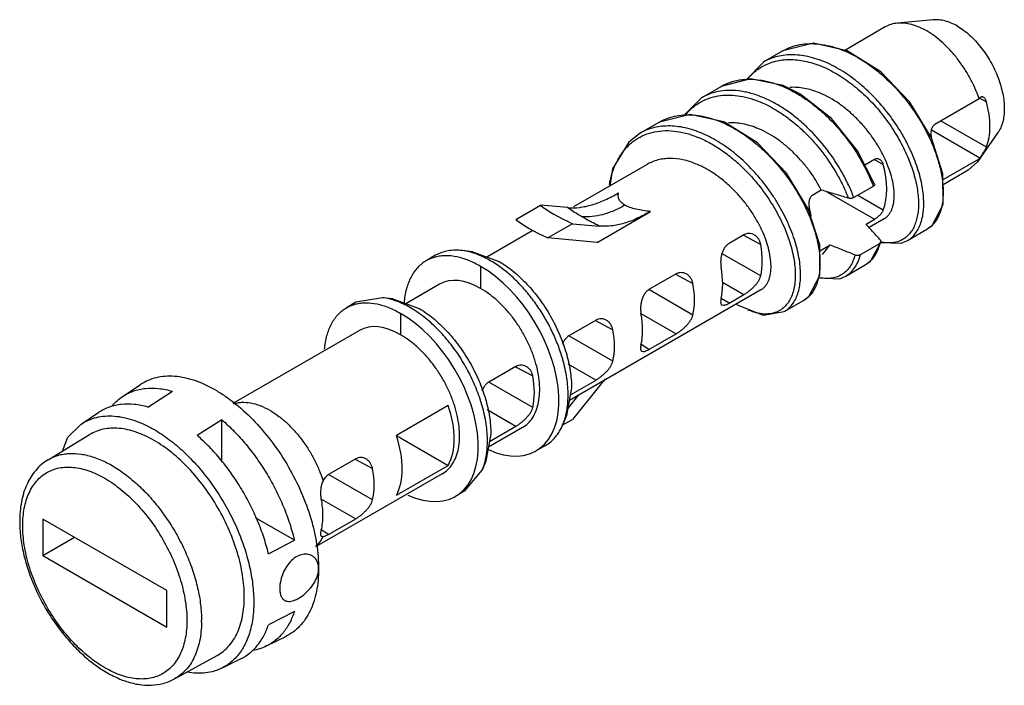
# Model space of a CAD drawing. Header units: millimetres. Extents: x 8.4 to 64.9, y 32 to 70.2.
import ezdxf

# ---------------------------------------------------------------- set-up
doc = ezdxf.new("R2010")
doc.units = ezdxf.units.MM
doc.header["$LTSCALE"] = 6.645778
doc.layers.get('0').update_dxf_attribs({"linetype": 'CONTINUOUS'})

msp = doc.modelspace()

# ---------------------------------------------------------------- linework, layer by layer
at = {"color": 7, "linetype": 'CONTINUOUS'}
for p, q in [((60.784, 70.19), (58.722, 70.001)), ((58.031, 69.786), (55.701, 68.441)), ((52.145, 68.408), (51.024, 67.761)), ((51.031, 67.766), (50.042, 66.741)), ((51.151, 67.61), (51.159, 67.614)), ((51.174, 67.567), (51.181, 67.573)), ((47.487, 65.72), (48.611, 66.366)), ((47.5, 65.727), (46.43, 64.664)), ((47.502, 65.725), (47.488, 65.718)), ((63.418, 65.649), (60.872, 64.179)), ((63.46, 65.705), (63.418, 65.649)), ((63.455, 65.694), (63.828, 65.494)), ((45.075, 64.323), (43.96, 63.68)), ((60.674, 63.885), (63.46, 62.276)), ((63.828, 62.88), (61.226, 64.383)), ((64.495, 63.725), (63.312, 62.051)), ((57.408, 62.179), (56.846, 61.854)), ((57.402, 62.168), (57.913, 61.893)), ((61.341, 61.019), (63.418, 62.218)), ((63.312, 62.051), (63.418, 62.218)), ((63.418, 62.218), (63.46, 62.276)), ((44.366, 61.897), (40.138, 59.456)), ((62.781, 61.559), (63.312, 62.051)), ((62.781, 61.559), (61.341, 60.728)), ((57.339, 60.631), (56.224, 59.987)), ((54.357, 60.417), (53.872, 60.137)), ((54.679, 60.324), (57.408, 58.749)), ((57.913, 59.273), (56.451, 60.118)), ((36.825, 58.736), (38.239, 59.552)), ((39.785, 59.414), (38.239, 59.552)), ((41.492, 57.422), (44.559, 59.193)), ((57.955, 58.773), (57.095, 58.277)), ((40.077, 58.491), (38.663, 57.674)), ((40.077, 58.491), (41.624, 58.353)), ((56.925, 58.469), (57.408, 58.749)), ((37.807, 58.11), (35.157, 56.58)), ((41.492, 57.422), (38.663, 57.674)), ((49.913, 57.851), (49.064, 57.361)), ((49.888, 57.837), (50.878, 57.304)), ((59.297, 57.527), (60.414, 58.172)), ((54.269, 56.936), (54.873, 57.284)), ((54.419, 56.732), (54.873, 57.284)), ((56.601, 56.721), (57.715, 57.364)), ((57.715, 57.364), (57.786, 57.448)), ((57.786, 57.448), (57.755, 57.55)), ((32.224, 56.677), (31.686, 56.366)), ((34.347, 56.871), (33.766, 56.946)), ((34.347, 56.871), (35.869, 56.324)), ((50.878, 55.497), (48.676, 56.768)), ((34.809, 56.038), (34.809, 54.773)), ((55.761, 55.487), (56.883, 56.135)), ((46.024, 55.606), (44.467, 54.707)), ((45.999, 55.591), (46.989, 55.059)), ((32.454, 55.02), (30.517, 53.901)), ((48.687, 55.129), (49.913, 54.421)), ((29.182, 54.247), (27.653, 53.98)), ((29.764, 54.172), (29.182, 54.247)), ((50.884, 54.691), (39.898, 48.348)), ((46.989, 53.251), (44.467, 54.707)), ((49.064, 53.931), (49.913, 54.421)), ((27.653, 53.98), (27.115, 53.669)), ((29.764, 54.172), (31.273, 53.63)), ((49.064, 53.931), (48.619, 54.206)), ((52.226, 53.448), (53.344, 54.093)), ((30.212, 53.344), (30.212, 52.119)), ((44.01, 53.339), (46.024, 52.176)), ((52.126, 53.634), (52.123, 53.632)), ((52.132, 53.622), (52.129, 53.62)), ((41.428, 52.952), (39.871, 52.054)), ((41.403, 52.938), (42.393, 52.405)), ((27.858, 52.366), (20.587, 48.168)), ((42.393, 50.598), (39.871, 52.054)), ((44.467, 51.277), (46.024, 52.176)), ((44.467, 51.277), (44.023, 51.552)), ((36.832, 50.299), (35.275, 49.4)), ((39.809, 50.457), (41.428, 49.522)), ((36.806, 50.284), (37.797, 49.752)), ((14.259, 48.574), (15.279, 49.254)), ((37.797, 47.944), (35.275, 49.4)), ((39.956, 48.672), (41.428, 49.522)), ((41.624, 49.182), (40.077, 47.259)), ((15.717, 47.97), (17.131, 48.874)), ((40.025, 49.065), (39.744, 47.483)), ((39.813, 47.873), (40.452, 48.668)), ((32.942, 48.053), (29.972, 46.338)), ((11.879, 46.989), (12.899, 47.668)), ((35.177, 47.824), (36.832, 46.869)), ((39.744, 47.483), (39.528, 46.965)), ((19.959, 47.241), (18.545, 46.337)), ((19.959, 44.798), (19.959, 47.241)), ((39.496, 46.923), (40.077, 47.259)), ((9.984, 44.945), (12.366, 46.388)), ((29.972, 46.338), (32.942, 44.623)), ((35.394, 46.432), (35.115, 44.863)), ((37.204, 46.793), (35.258, 45.669)), ((35.316, 45.994), (36.832, 46.869)), ((38.524, 45.765), (37.986, 45.454)), ((27.639, 44.992), (26.083, 44.093)), ((27.614, 44.977), (28.604, 44.445)), ((35.115, 44.863), (34.899, 44.345)), ((32.608, 44.139), (25.337, 39.941)), ((28.604, 42.637), (26.083, 44.093)), ((29.972, 42.908), (32.942, 44.623)), ((33.903, 43.155), (34.899, 44.345)), ((33.903, 43.155), (33.365, 42.844)), ((25.647, 42.712), (27.639, 41.561)), ((9.685, 41.542), (9.685, 39.451)), ((16.799, 37.435), (9.685, 41.542)), ((24.12, 40.327), (21.892, 41.613)), ((26.083, 40.663), (27.639, 41.561)), ((26.083, 40.663), (25.651, 40.93)), ((9.685, 39.451), (11.496, 40.496)), ((22.628, 39.555), (24.12, 40.327)), ((25.673, 40.557), (25.767, 40.541)), ((9.685, 39.451), (16.799, 35.344)), ((16.799, 35.344), (16.799, 37.435)), ((24.12, 36.245), (22.628, 35.473)), ((22.525, 34.258), (23.623, 34.801)), ((17.244, 32.37), (19.685, 33.711)), ((19.962, 32.99), (21.06, 33.533))]:
    msp.add_line(p, q, dxfattribs=at)
for points in [[(60.679, 63.416), (59.443, 65.462), (57.765, 67.214), (55.843, 68.409), (53.916, 68.849), (52.145, 68.409)], [(57.403, 60.756), (56.427, 62.679), (54.935, 64.532), (53.131, 65.948), (52.175, 66.422), (50.297, 66.808), (48.61, 66.368)], [(53.605, 59.341), (52.364, 61.389), (50.687, 63.138), (48.766, 64.329), (46.84, 64.766), (45.074, 64.326)], [(43.965, 63.686), (43.303, 63.18), (42.374, 61.65), (42.223, 60.66)], [(60.414, 58.172), (60.715, 58.394), (61.345, 59.587), (61.34, 61.361), (60.679, 63.416)], [(53.343, 54.09), (53.646, 54.314), (54.275, 55.511), (54.267, 57.285), (53.605, 59.341)], [(56.879, 56.131), (57.175, 56.349), (57.786, 57.448)], [(57.75, 57.421), (58.958, 57.379), (59.297, 57.527)], [(54.208, 55.383), (55.419, 55.337), (55.762, 55.486)], [(49.486, 53.883), (49.53, 53.843), (51.013, 53.236), (52.227, 53.445)], [(10.812, 45.447), (11.116, 46.236), (11.879, 46.989)]]:
    msp.add_lwpolyline(points, dxfattribs=at)
for centre, radius, start, end in [((48.879, 62.93), 2.926, 114.4368, 115.2287), ((56.446, 63.26), 7.37, 18.9089, 19.1558), ((58.307, 59.87), 2.486, 257.8569, 259.1152), ((30.68, 48.194), 9.191, 15.7, 15.9806), ((50.774, 41.827), 11.74, 138.6671, 141.2078), ((26.06, 45.547), 9.182, 15.7506, 16.5532), ((20.441, 43.859), 4.535, 59.1648, 59.9988), ((23.836, 41.521), 2.166, 331.6276, 333.079), ((12.027, 35.719), 6.766, 359.2297, 0.0015)]:
    msp.add_arc(centre, radius, start, end, dxfattribs=at)
for centre, major_axis, ratio, start_param, end_param in [((60.757, 65.899), (-2.34, 3.913), 0.587343, -2.723929, -2.006557), ((57.559, 64.029), (-2.314, 4.149), 0.567194, -2.016234, -2.003236), ((54.697, 62.377), (-2.438, 4.077), 0.587343, -2.709745, -2.0207), ((47.582, 58.269), (9.89, -2.183), 0.201897, -2.76025, -2.386652), ((50.558, 59.987), (-2.314, 4.149), 0.567194, -2.122065, -2.003236), ((46.168, 57.452), (9.89, -2.183), 0.201897, -2.76025, -2.386652), ((47.555, 58.253), (-2.438, 4.077), 0.587343, -2.60043, -2.130015), ((34.809, 50.894), (-3.192, 5.432), 0.582373, 2.450106, 5.493356), ((45.397, 57.007), (-2.314, 4.149), 0.567194, -2.582966, -2.112551), ((34.809, 50.894), (-2.344, 4.131), 0.572297, -0.781102, 0.004288), ((43.666, 56.008), (-2.438, 4.077), 0.587343, -2.60043, -2.130015), ((30.212, 48.241), (-3.166, 5.389), 0.582373, 2.446637, 5.493356), ((40.8, 54.354), (-2.314, 4.149), 0.567194, -2.582966, -2.112551), ((30.212, 48.241), (-2.344, 4.131), 0.572297, -0.781102, 0.004288), ((39.07, 53.354), (-2.438, 4.077), 0.587343, -2.60043, -2.130015), ((34.474, 50.701), (-2.438, 4.077), 0.587343, -2.60043, -2.130015), ((29.877, 48.047), (-2.438, 4.077), 0.587343, -2.823295, -1.90715), ((27.012, 46.393), (-2.314, 4.149), 0.567194, -2.805831, -1.889686), ((25.281, 45.394), (-2.438, 4.077), 0.587343, -2.60043, -2.130015)]:
    msp.add_ellipse(centre, major_axis=major_axis, ratio=ratio, start_param=start_param, end_param=end_param, dxfattribs=at)
for points, knots in [([(62.173, 69.829), (62.056, 69.895), (61.823, 70.01), (61.466, 70.133), (61.119, 70.197), (60.892, 70.2), (60.784, 70.19)], [0, 0, 0, 0, 0.277087, 0.535685, 0.77591, 1, 1, 1, 1]), ([(58.722, 70.001), (58.599, 69.989), (58.359, 69.944), (58.134, 69.846), (58.031, 69.786)], [0, 0, 0, 0, 0.508028, 1, 1, 1, 1]), ([(60.406, 69.551), (60.264, 69.633), (59.981, 69.776), (59.548, 69.929), (59.128, 70.009), (58.853, 70.013), (58.722, 70.001)], [0, 0, 0, 0, 0.278046, 0.536844, 0.776674, 1, 1, 1, 1]), ([(63.408, 65.679), (63.266, 66.086), (62.999, 66.683), (62.555, 67.428), (62.179, 67.957), (61.77, 68.442), (61.336, 68.875), (60.883, 69.248), (60.566, 69.459), (60.406, 69.551)], [0, 0, 0, 0, 0.25928, 0.390626, 0.520851, 0.648316, 0.771495, 0.889107, 1, 1, 1, 1]), ([(62.173, 69.829), (62.294, 69.757), (62.535, 69.595), (62.878, 69.311), (63.21, 68.981), (63.632, 68.485), (64.002, 67.93), (64.309, 67.336), (64.505, 66.878), (64.66, 66.417), (64.773, 65.96), (64.842, 65.516), (64.866, 65.091), (64.844, 64.693), (64.776, 64.329), (64.664, 64.004), (64.556, 63.811), (64.495, 63.725)], [0, 0, 0, 0, 0.059396, 0.12243, 0.188513, 0.257033, 0.398268, 0.469455, 0.539881, 0.608737, 0.675276, 0.738834, 0.798871, 0.85502, 0.907122, 0.955297, 1, 1, 1, 1]), ([(52.145, 68.409), (52.295, 68.495), (52.614, 68.644), (53.13, 68.784), (53.679, 68.84), (54.253, 68.812), (54.846, 68.703), (55.45, 68.515), (56.058, 68.25), (56.663, 67.914), (57.257, 67.511), (58.034, 66.888), (58.93, 65.983), (59.846, 64.764), (60.344, 63.877), (60.557, 63.425)], [0, 0, 0, 0, 0.048268, 0.097405, 0.148181, 0.201213, 0.25691, 0.315476, 0.37694, 0.44114, 0.5078, 0.576509, 0.717935, 0.860828, 1, 1, 1, 1]), ([(59.3, 57.529), (59.388, 57.58), (59.556, 57.702), (59.772, 57.938), (59.949, 58.223), (60.138, 58.682), (60.231, 59.212), (60.242, 59.785), (60.208, 60.261), (60.129, 60.761), (59.963, 61.472), (59.643, 62.388), (59.109, 63.479), (58.43, 64.542), (57.629, 65.534), (56.874, 66.276), (56.23, 66.798), (55.584, 67.254), (54.761, 67.715), (53.903, 68.023), (53.231, 68.153), (52.749, 68.192), (52.284, 68.174), (51.839, 68.098), (51.418, 67.965), (51.156, 67.838), (51.031, 67.766)], [0, 0, 0, 0, 0.018573, 0.037699, 0.05787, 0.079466, 0.127799, 0.154858, 0.183824, 0.214638, 0.247176, 0.316749, 0.391021, 0.468146, 0.546141, 0.623071, 0.660596, 0.697224, 0.767117, 0.831938, 0.862421, 0.891673, 0.919827, 0.947088, 0.973711, 1, 1, 1, 1]), ([(51.159, 67.614), (51.278, 67.671), (51.526, 67.768), (51.917, 67.866), (52.328, 67.916), (52.755, 67.917), (53.195, 67.87), (53.806, 67.742), (54.583, 67.461), (55.495, 66.962), (56.377, 66.312), (57.206, 65.536), (57.958, 64.66), (58.611, 63.716), (59.149, 62.735), (59.557, 61.752), (59.826, 60.8), (59.932, 60.038), (59.938, 59.474), (59.905, 59.092), (59.836, 58.74), (59.732, 58.423), (59.593, 58.143), (59.476, 57.979), (59.412, 57.905)], [0, 0, 0, 0, 0.025869, 0.052177, 0.079161, 0.107022, 0.135913, 0.16593, 0.22946, 0.297567, 0.369553, 0.444268, 0.520278, 0.595967, 0.669659, 0.739737, 0.804737, 0.863516, 0.89036, 0.915454, 0.938821, 0.960565, 0.98087, 1, 1, 1, 1]), ([(50.121, 66.794), (50.262, 66.966), (50.577, 67.28), (50.954, 67.516), (51.151, 67.61)], [0, 0, 0, 0, 0.504818, 1, 1, 1, 1]), ([(48.61, 66.368), (48.77, 66.461), (49.114, 66.618), (49.672, 66.758), (50.266, 66.802), (50.777, 66.759), (51.195, 66.68), (51.628, 66.568), (52.177, 66.37), (52.827, 66.05), (53.47, 65.652), (54.096, 65.18), (54.902, 64.462), (55.81, 63.438), (56.562, 62.3), (57.048, 61.35), (57.25, 60.87), (57.339, 60.631)], [0, 0, 0, 0, 0.048084, 0.09716, 0.148079, 0.201507, 0.229316, 0.257884, 0.317314, 0.379792, 0.445057, 0.51272, 0.582254, 0.72423, 0.86543, 0.933916, 1, 1, 1, 1]), ([(56.224, 59.987), (56.135, 60.226), (55.933, 60.706), (55.448, 61.654), (54.697, 62.792), (53.79, 63.815), (52.984, 64.534), (52.359, 65.005), (51.717, 65.404), (51.067, 65.724), (50.519, 65.923), (50.085, 66.035), (49.668, 66.114), (49.157, 66.158), (48.563, 66.115), (48.005, 65.977), (47.661, 65.82), (47.5, 65.727)], [0, 0, 0, 0, 0.066062, 0.134522, 0.275672, 0.417606, 0.487126, 0.554791, 0.620074, 0.682582, 0.742047, 0.770632, 0.798459, 0.851914, 0.902847, 0.951925, 1, 1, 1, 1]), ([(54.254, 65.999), (54.111, 66.058), (53.826, 66.16), (53.262, 66.299), (52.832, 66.331), (52.555, 66.312)], [0, 0, 0, 0, 0.266067, 0.521468, 1, 1, 1, 1]), ([(46.606, 64.779), (46.747, 64.947), (47.062, 65.254), (47.437, 65.485), (47.632, 65.577)], [0, 0, 0, 0, 0.504511, 1, 1, 1, 1]), ([(47.669, 65.594), (47.829, 65.667), (48.168, 65.785), (48.708, 65.875), (49.277, 65.879), (49.867, 65.797), (50.472, 65.632), (51.082, 65.388), (51.691, 65.069), (52.291, 64.68), (52.874, 64.228), (53.623, 63.545), (54.468, 62.583), (55.171, 61.519), (55.63, 60.633), (55.823, 60.185), (55.908, 59.962)], [0, 0, 0, 0, 0.048224, 0.097806, 0.149449, 0.203676, 0.260753, 0.32077, 0.383616, 0.449009, 0.516564, 0.585768, 0.726644, 0.866513, 0.934396, 1, 1, 1, 1]), ([(57.955, 58.773), (58, 58.799), (58.086, 58.858), (58.2, 58.97), (58.298, 59.102), (58.381, 59.254), (58.448, 59.425), (58.517, 59.685), (58.555, 60.055), (58.529, 60.539), (58.432, 61.068), (58.262, 61.629), (58.024, 62.211), (57.719, 62.798), (57.353, 63.379), (56.931, 63.939), (56.46, 64.465), (55.949, 64.947), (55.24, 65.501), (54.656, 65.834), (54.254, 65.999)], [0, 0, 0, 0, 0.01688, 0.034093, 0.051957, 0.070747, 0.090687, 0.111944, 0.158779, 0.211651, 0.270395, 0.334526, 0.403327, 0.475871, 0.551118, 0.627977, 0.705358, 0.782187, 0.857465, 1, 1, 1, 1]), ([(63.655, 65.76), (63.638, 65.769), (63.604, 65.781), (63.548, 65.777), (63.499, 65.75), (63.472, 65.721), (63.46, 65.705)], [0, 0, 0, 0, 0.251683, 0.485711, 0.728699, 1, 1, 1, 1]), ([(63.828, 65.494), (63.82, 65.524), (63.8, 65.581), (63.76, 65.657), (63.713, 65.719), (63.674, 65.749), (63.655, 65.76)], [0, 0, 0, 0, 0.288394, 0.555003, 0.793094, 1, 1, 1, 1]), ([(45.074, 64.326), (45.224, 64.413), (45.542, 64.561), (46.057, 64.701), (46.604, 64.757), (47.386, 64.721), (48.188, 64.514), (48.976, 64.173), (49.579, 63.839), (50.172, 63.439), (50.748, 62.979), (51.3, 62.465), (51.994, 61.719), (52.611, 60.902), (53.137, 60.037), (53.367, 59.593), (53.473, 59.37)], [0, 0, 0, 0, 0.048283, 0.097424, 0.148206, 0.201228, 0.315241, 0.376667, 0.440833, 0.507462, 0.576139, 0.646384, 0.717636, 0.860583, 0.931071, 1, 1, 1, 1]), ([(52.231, 53.447), (52.319, 53.498), (52.487, 53.621), (52.702, 53.857), (52.879, 54.143), (53.015, 54.474), (53.11, 54.847), (53.162, 55.259), (53.171, 55.704), (53.137, 56.18), (53.058, 56.68), (52.936, 57.201), (52.77, 57.736), (52.49, 58.474), (52.131, 59.205), (51.705, 59.917), (51.228, 60.622), (50.559, 61.45), (49.805, 62.191), (49.162, 62.714), (48.517, 63.17), (47.846, 63.546), (47.159, 63.823), (46.505, 64.02), (45.85, 64.115), (45.218, 64.092), (44.773, 64.017), (44.352, 63.884), (44.09, 63.758), (43.965, 63.686)], [0, 0, 0, 0, 0.018569, 0.037698, 0.057867, 0.079465, 0.102759, 0.127896, 0.154951, 0.183921, 0.214727, 0.247255, 0.28136, 0.31685, 0.391097, 0.429429, 0.468226, 0.546196, 0.623107, 0.660622, 0.697245, 0.767132, 0.800235, 0.832026, 0.89167, 0.91983, 0.94709, 0.973711, 1, 1, 1, 1]), ([(50.718, 63.958), (50.573, 64.018), (50.282, 64.122), (49.707, 64.262), (49.267, 64.291), (48.986, 64.268)], [0, 0, 0, 0, 0.266281, 0.521771, 1, 1, 1, 1]), ([(54.357, 60.417), (54.161, 60.801), (53.814, 61.36), (53.268, 62.047), (52.814, 62.535), (52.324, 62.98), (51.649, 63.493), (51.098, 63.802), (50.718, 63.958)], [0, 0, 0, 0, 0.250268, 0.379261, 0.508601, 0.636714, 0.762141, 1, 1, 1, 1]), ([(60.872, 64.179), (60.848, 64.164), (60.801, 64.128), (60.743, 64.057), (60.698, 63.973), (60.654, 63.847), (60.633, 63.68), (60.648, 63.546), (60.665, 63.482)], [0, 0, 0, 0, 0.110761, 0.228266, 0.351906, 0.480364, 0.743224, 1, 1, 1, 1]), ([(42.197, 60.746), (42.239, 60.978), (42.323, 61.317), (42.48, 61.748), (42.659, 62.142), (42.931, 62.59), (43.273, 62.974), (43.58, 63.23), (43.905, 63.45), (44.355, 63.664), (44.945, 63.811), (45.575, 63.849), (46.235, 63.778), (46.913, 63.602), (47.599, 63.326), (48.282, 62.955), (48.952, 62.498), (49.597, 61.964), (50.207, 61.364), (50.584, 60.927), (50.764, 60.701)], [0, 0, 0, 0, 0.062723, 0.092773, 0.121977, 0.178052, 0.231739, 0.258028, 0.284126, 0.336316, 0.389614, 0.445117, 0.503611, 0.565578, 0.631141, 0.700146, 0.772202, 0.846703, 0.92292, 1, 1, 1, 1]), ([(60.557, 63.425), (60.692, 63.139), (60.928, 62.572), (61.185, 61.721), (61.332, 60.913), (61.369, 60.168), (61.305, 59.597), (61.195, 59.193), (61.089, 58.926), (60.957, 58.689), (60.8, 58.482), (60.62, 58.307), (60.485, 58.213), (60.414, 58.172)], [0, 0, 0, 0, 0.166863, 0.323739, 0.46853, 0.599707, 0.716729, 0.770154, 0.820461, 0.868025, 0.913347, 0.957086, 1, 1, 1, 1]), ([(63.46, 62.276), (63.492, 62.319), (63.56, 62.416), (63.661, 62.569), (63.742, 62.705), (63.797, 62.809), (63.819, 62.857), (63.828, 62.88)], [0, 0, 0, 0, 0.225975, 0.502, 0.775198, 0.895707, 1, 1, 1, 1]), ([(47.183, 61.917), (46.936, 62.019), (46.442, 62.178), (45.807, 62.251), (45.326, 62.221), (44.986, 62.157), (44.664, 62.051), (44.462, 61.953), (44.366, 61.897)], [0, 0, 0, 0, 0.275154, 0.530573, 0.652012, 0.770086, 0.885697, 1, 1, 1, 1]), ([(57.701, 62.18), (57.679, 62.193), (57.631, 62.212), (57.555, 62.222), (57.479, 62.212), (57.431, 62.192), (57.408, 62.179)], [0, 0, 0, 0, 0.250506, 0.497036, 0.745046, 1, 1, 1, 1]), ([(57.913, 61.893), (57.897, 61.954), (57.845, 62.068), (57.752, 62.153), (57.701, 62.18)], [0, 0, 0, 0, 0.521789, 1, 1, 1, 1]), ([(50.884, 54.691), (50.929, 54.716), (51.015, 54.776), (51.128, 54.887), (51.227, 55.019), (51.31, 55.171), (51.377, 55.343), (51.446, 55.603), (51.484, 55.973), (51.458, 56.457), (51.361, 56.986), (51.191, 57.547), (50.953, 58.128), (50.649, 58.716), (50.282, 59.297), (49.86, 59.857), (49.389, 60.383), (48.878, 60.864), (48.336, 61.288), (47.773, 61.644), (47.38, 61.836), (47.183, 61.917)], [0, 0, 0, 0, 0.016867, 0.034063, 0.051913, 0.070699, 0.090642, 0.111905, 0.158743, 0.211602, 0.270329, 0.334452, 0.403243, 0.475773, 0.551003, 0.627842, 0.705201, 0.78201, 0.857271, 0.930182, 1, 1, 1, 1]), ([(50.764, 60.701), (51.025, 60.375), (51.502, 59.7), (51.997, 58.805), (52.316, 58.081), (52.572, 57.387), (52.752, 56.702), (52.846, 56.039), (52.871, 55.58), (52.852, 55.153), (52.791, 54.76), (52.688, 54.406), (52.544, 54.095), (52.361, 53.831), (52.212, 53.685), (52.132, 53.622)], [0, 0, 0, 0, 0.160965, 0.3176, 0.393042, 0.465922, 0.602194, 0.665, 0.723899, 0.778754, 0.829608, 0.876654, 0.920263, 0.961083, 1, 1, 1, 1]), ([(57.403, 60.756), (57.407, 60.745), (57.411, 60.722), (57.401, 60.686), (57.375, 60.655), (57.352, 60.638), (57.339, 60.631)], [0, 0, 0, 0, 0.221724, 0.44809, 0.703846, 1, 1, 1, 1]), ([(39.785, 59.414), (40.014, 59.394), (40.496, 59.407), (41.228, 59.567), (41.98, 59.854), (42.473, 60.111), (42.721, 60.254)], [0, 0, 0, 0, 0.222431, 0.462931, 0.722629, 1, 1, 1, 1]), ([(43.091, 59.554), (43.052, 59.577), (42.98, 59.623), (42.86, 59.724), (42.77, 59.84), (42.721, 59.967), (42.697, 60.094), (42.707, 60.191), (42.721, 60.254)], [0, 0, 0, 0, 0.15715, 0.299601, 0.54892, 0.662694, 0.773826, 1, 1, 1, 1]), ([(53.872, 60.137), (53.847, 60.123), (53.8, 60.086), (53.743, 60.016), (53.697, 59.932), (53.654, 59.806), (53.633, 59.639), (53.648, 59.504), (53.665, 59.44)], [0, 0, 0, 0, 0.110761, 0.228266, 0.351906, 0.480364, 0.743224, 1, 1, 1, 1]), ([(55.908, 59.962), (55.65, 60.039), (55.134, 60.193), (54.617, 60.343), (54.357, 60.417)], [0, 0, 0, 0, 0.499095, 1, 1, 1, 1]), ([(56.224, 59.987), (56.203, 59.975), (56.153, 59.955), (56.072, 59.942), (55.989, 59.944), (55.934, 59.954), (55.908, 59.962)], [0, 0, 0, 0, 0.231566, 0.487267, 0.749056, 1, 1, 1, 1]), ([(40.616, 58.891), (40.468, 58.977), (40.187, 59.145), (39.913, 59.325), (39.785, 59.414)], [0, 0, 0, 0, 0.523183, 1, 1, 1, 1]), ([(43.091, 59.554), (42.883, 59.434), (42.566, 59.274), (42.132, 59.105), (41.536, 58.92), (41.014, 58.856), (40.616, 58.891)], [0, 0, 0, 0, 0.27722, 0.409692, 0.537566, 1, 1, 1, 1]), ([(44.559, 59.193), (44.412, 59.206), (44.131, 59.239), (43.733, 59.313), (43.434, 59.399), (43.226, 59.483), (43.134, 59.53), (43.091, 59.554)], [0, 0, 0, 0, 0.291003, 0.558645, 0.796493, 0.90275, 1, 1, 1, 1]), ([(53.473, 59.37), (53.609, 59.084), (53.791, 58.65), (53.985, 58.065), (54.136, 57.511), (54.259, 56.848), (54.298, 56.099), (54.236, 55.525), (54.127, 55.118), (54.021, 54.85), (53.889, 54.611), (53.732, 54.402), (53.552, 54.227), (53.416, 54.132), (53.346, 54.091)], [0, 0, 0, 0, 0.166831, 0.246711, 0.32381, 0.468638, 0.599896, 0.716931, 0.770376, 0.820676, 0.8682, 0.913481, 0.957165, 1, 1, 1, 1]), ([(41.624, 58.353), (41.535, 58.397), (41.195, 58.569), (40.86, 58.75), (40.616, 58.891)], [0, 0, 0, 0, 0.260747, 1, 1, 1, 1]), ([(44.559, 59.193), (44.311, 59.05), (43.819, 58.793), (43.066, 58.505), (42.334, 58.345), (41.852, 58.332), (41.624, 58.353)], [0, 0, 0, 0, 0.277378, 0.537074, 0.777564, 1, 1, 1, 1]), ([(57.408, 58.749), (57.434, 58.763), (57.486, 58.797), (57.591, 58.874), (57.713, 58.984), (57.818, 59.104), (57.881, 59.202), (57.904, 59.25), (57.913, 59.273)], [0, 0, 0, 0, 0.12047, 0.252502, 0.527151, 0.784999, 0.899225, 1, 1, 1, 1]), ([(57.755, 57.55), (57.614, 57.702), (57.335, 58.006), (57.061, 58.315), (56.925, 58.469)], [0, 0, 0, 0, 0.501531, 1, 1, 1, 1]), ([(50.495, 57.857), (50.451, 57.881), (50.357, 57.918), (50.206, 57.938), (50.053, 57.918), (49.958, 57.877), (49.913, 57.851)], [0, 0, 0, 0, 0.248396, 0.494751, 0.743597, 1, 1, 1, 1]), ([(50.878, 57.304), (50.867, 57.365), (50.833, 57.481), (50.748, 57.637), (50.635, 57.766), (50.543, 57.831), (50.495, 57.857)], [0, 0, 0, 0, 0.264963, 0.518941, 0.763197, 1, 1, 1, 1]), ([(59.412, 57.905), (59.367, 57.852), (59.269, 57.753), (59.104, 57.627), (58.923, 57.527), (58.661, 57.427), (58.292, 57.371), (57.991, 57.4), (57.838, 57.429)], [0, 0, 0, 0, 0.121782, 0.241146, 0.359814, 0.479564, 0.728509, 1, 1, 1, 1]), ([(49.064, 57.361), (49.015, 57.333), (48.922, 57.261), (48.807, 57.122), (48.716, 56.956), (48.648, 56.773), (48.603, 56.578), (48.581, 56.379), (48.58, 56.183), (48.595, 56.054), (48.606, 55.992)], [0, 0, 0, 0, 0.111099, 0.228857, 0.352904, 0.481963, 0.613919, 0.746219, 0.876033, 1, 1, 1, 1]), ([(54.873, 57.284), (55.107, 57.185), (55.581, 56.99), (56.056, 56.801), (56.295, 56.707)], [0, 0, 0, 0, 0.498306, 1, 1, 1, 1]), ([(57.715, 57.364), (57.675, 57.2), (57.57, 56.893), (57.4, 56.614), (57.303, 56.495)], [0, 0, 0, 0, 0.524243, 1, 1, 1, 1]), ([(32.212, 56.58), (32.12, 56.556), (31.939, 56.497), (31.768, 56.413), (31.686, 56.366)], [0, 0, 0, 0, 0.502925, 1, 1, 1, 1]), ([(34.809, 56.038), (34.587, 56.168), (34.145, 56.391), (33.468, 56.605), (32.916, 56.668), (32.503, 56.642), (32.307, 56.605), (32.212, 56.58)], [0, 0, 0, 0, 0.283851, 0.543401, 0.780353, 0.891955, 1, 1, 1, 1]), ([(33.766, 56.946), (33.626, 56.965), (33.35, 56.982), (32.946, 56.946), (32.567, 56.848), (32.334, 56.74), (32.224, 56.677)], [0, 0, 0, 0, 0.265925, 0.518651, 0.761838, 1, 1, 1, 1]), ([(34.308, 56.831), (34.263, 56.844), (34.084, 56.893), (33.902, 56.929), (33.766, 56.946)], [0, 0, 0, 0, 0.25703, 1, 1, 1, 1]), ([(35.754, 56.127), (35.522, 56.284), (35.057, 56.558), (34.555, 56.759), (34.308, 56.831)], [0, 0, 0, 0, 0.521811, 1, 1, 1, 1]), ([(56.295, 56.707), (56.264, 56.586), (56.188, 56.357), (56.026, 56.045), (55.82, 55.786), (55.575, 55.583), (55.294, 55.439), (54.981, 55.357), (54.642, 55.339), (54.411, 55.367), (54.293, 55.39)], [0, 0, 0, 0, 0.139784, 0.269227, 0.39065, 0.507232, 0.622766, 0.741164, 0.865985, 1, 1, 1, 1]), ([(55.769, 55.49), (55.87, 55.549), (56.061, 55.694), (56.298, 55.978), (56.483, 56.326), (56.567, 56.584), (56.601, 56.721)], [0, 0, 0, 0, 0.229516, 0.468025, 0.723053, 1, 1, 1, 1]), ([(56.295, 56.707), (56.32, 56.698), (56.372, 56.684), (56.453, 56.679), (56.531, 56.69), (56.58, 56.709), (56.601, 56.721)], [0, 0, 0, 0, 0.249055, 0.511463, 0.768112, 1, 1, 1, 1]), ([(31.686, 56.366), (31.596, 56.314), (31.422, 56.195), (31.187, 55.977), (30.981, 55.721), (30.803, 55.429), (30.656, 55.103), (30.498, 54.615), (30.434, 54.224), (30.412, 53.957)], [0, 0, 0, 0, 0.110339, 0.222424, 0.337791, 0.457764, 0.58337, 0.715366, 1, 1, 1, 1]), ([(39.516, 50.724), (39.439, 50.993), (39.258, 51.531), (38.918, 52.319), (38.511, 53.085), (38.045, 53.817), (37.528, 54.499), (36.97, 55.12), (36.382, 55.667), (35.965, 55.984), (35.754, 56.127)], [0, 0, 0, 0, 0.125176, 0.253508, 0.383402, 0.513208, 0.641277, 0.766026, 0.886013, 1, 1, 1, 1]), ([(35.869, 56.324), (36.154, 56.159), (36.715, 55.761), (37.488, 55.032), (38.2, 54.169), (38.826, 53.206), (39.34, 52.178), (39.725, 51.124), (39.965, 50.085), (40.025, 49.396), (40.025, 49.065)], [0, 0, 0, 0, 0.113623, 0.236487, 0.366036, 0.49913, 0.632346, 0.762249, 0.885669, 1, 1, 1, 1]), ([(57.303, 56.495), (57.244, 56.422), (57.114, 56.288), (56.963, 56.18), (56.884, 56.134)], [0, 0, 0, 0, 0.506078, 1, 1, 1, 1]), ([(46.606, 55.612), (46.562, 55.635), (46.468, 55.673), (46.317, 55.693), (46.164, 55.672), (46.069, 55.632), (46.024, 55.606)], [0, 0, 0, 0, 0.248396, 0.494751, 0.743597, 1, 1, 1, 1]), ([(46.989, 55.059), (46.978, 55.119), (46.944, 55.235), (46.859, 55.392), (46.746, 55.52), (46.654, 55.586), (46.606, 55.612)], [0, 0, 0, 0, 0.264963, 0.518941, 0.763197, 1, 1, 1, 1]), ([(49.913, 54.421), (49.964, 54.45), (50.067, 54.517), (50.22, 54.63), (50.371, 54.758), (50.514, 54.897), (50.641, 55.043), (50.748, 55.194), (50.83, 55.344), (50.866, 55.447), (50.878, 55.497)], [0, 0, 0, 0, 0.119151, 0.249541, 0.385314, 0.521506, 0.65399, 0.779508, 0.895533, 1, 1, 1, 1]), ([(29.704, 54.137), (29.66, 54.15), (29.489, 54.196), (29.313, 54.23), (29.182, 54.247)], [0, 0, 0, 0, 0.256801, 1, 1, 1, 1]), ([(37.204, 46.793), (37.322, 46.861), (37.546, 47.032), (37.816, 47.371), (38.017, 47.785), (38.147, 48.264), (38.206, 48.798), (38.191, 49.375), (38.104, 49.985), (37.946, 50.614), (37.722, 51.248), (37.435, 51.875), (37.093, 52.481), (36.701, 53.054), (36.27, 53.58), (35.807, 54.049), (35.322, 54.45), (34.981, 54.675), (34.809, 54.773)], [0, 0, 0, 0, 0.043095, 0.087877, 0.135771, 0.18771, 0.244116, 0.304983, 0.369957, 0.438424, 0.509578, 0.582483, 0.656118, 0.729435, 0.801397, 0.871019, 0.937475, 1, 1, 1, 1]), ([(44.467, 54.707), (44.419, 54.679), (44.326, 54.607), (44.211, 54.468), (44.12, 54.303), (44.052, 54.119), (44.007, 53.924), (43.985, 53.725), (43.984, 53.529), (43.998, 53.401), (44.01, 53.339)], [0, 0, 0, 0, 0.111099, 0.228857, 0.352904, 0.481963, 0.613919, 0.746219, 0.876033, 1, 1, 1, 1]), ([(27.115, 53.669), (27.197, 53.716), (27.369, 53.8), (27.551, 53.86), (27.644, 53.884)], [0, 0, 0, 0, 0.496992, 1, 1, 1, 1]), ([(27.644, 53.884), (27.738, 53.908), (27.932, 53.944), (28.341, 53.968), (28.887, 53.905), (29.557, 53.693), (29.993, 53.473), (30.212, 53.344)], [0, 0, 0, 0, 0.10807, 0.219706, 0.456697, 0.716278, 1, 1, 1, 1]), ([(34.861, 48.163), (34.759, 48.507), (34.511, 49.193), (34.032, 50.181), (33.452, 51.121), (32.789, 51.981), (32.064, 52.735), (31.298, 53.361), (30.516, 53.84), (29.972, 54.06), (29.704, 54.137)], [0, 0, 0, 0, 0.131745, 0.266889, 0.402623, 0.536104, 0.664633, 0.785853, 0.897965, 1, 1, 1, 1]), ([(48.606, 54.185), (48.596, 54.143), (48.582, 54.066), (48.58, 53.973), (48.591, 53.913), (48.604, 53.877), (48.623, 53.848), (48.641, 53.833), (48.65, 53.828)], [0, 0, 0, 0, 0.34187, 0.615067, 0.727316, 0.826002, 0.915011, 1, 1, 1, 1]), ([(48.65, 53.828), (48.696, 53.799), (48.78, 53.808), (48.869, 53.836), (48.955, 53.871), (49.019, 53.905), (49.064, 53.931)], [0, 0, 0, 0, 0.368831, 0.500748, 0.650464, 1, 1, 1, 1]), ([(25.851, 51.286), (25.874, 51.551), (25.956, 52.053), (26.176, 52.637), (26.416, 53.031), (26.621, 53.284), (26.853, 53.5), (27.025, 53.617), (27.115, 53.669)], [0, 0, 0, 0, 0.284677, 0.541938, 0.661962, 0.777405, 0.889573, 1, 1, 1, 1]), ([(31.273, 53.63), (31.555, 53.466), (32.112, 53.072), (32.878, 52.349), (33.584, 51.493), (34.204, 50.538), (34.715, 49.519), (35.096, 48.474), (35.334, 47.443), (35.394, 46.76), (35.394, 46.432)], [0, 0, 0, 0, 0.113623, 0.236487, 0.366036, 0.49913, 0.632346, 0.762249, 0.885669, 1, 1, 1, 1]), ([(46.024, 52.176), (46.075, 52.205), (46.178, 52.271), (46.331, 52.384), (46.482, 52.512), (46.625, 52.652), (46.752, 52.798), (46.859, 52.948), (46.94, 53.098), (46.977, 53.201), (46.989, 53.251)], [0, 0, 0, 0, 0.119151, 0.249541, 0.385314, 0.521506, 0.65399, 0.779508, 0.895533, 1, 1, 1, 1]), ([(50.497, 53.414), (50.469, 53.422), (50.355, 53.459), (50.243, 53.502), (50.159, 53.538)], [0, 0, 0, 0, 0.243429, 1, 1, 1, 1]), ([(52.129, 53.62), (52.078, 53.579), (51.968, 53.505), (51.79, 53.418), (51.599, 53.354), (51.324, 53.302), (50.948, 53.303), (50.649, 53.368), (50.497, 53.414)], [0, 0, 0, 0, 0.115289, 0.230541, 0.347352, 0.467202, 0.720738, 1, 1, 1, 1]), ([(42.01, 52.958), (41.966, 52.982), (41.871, 53.019), (41.721, 53.039), (41.568, 53.019), (41.473, 52.978), (41.428, 52.952)], [0, 0, 0, 0, 0.248396, 0.494751, 0.743597, 1, 1, 1, 1]), ([(42.393, 52.405), (42.382, 52.466), (42.348, 52.582), (42.263, 52.738), (42.15, 52.867), (42.058, 52.932), (42.01, 52.958)], [0, 0, 0, 0, 0.264963, 0.518941, 0.763197, 1, 1, 1, 1]), ([(32.608, 44.139), (32.726, 44.207), (32.95, 44.378), (33.219, 44.717), (33.421, 45.131), (33.551, 45.61), (33.609, 46.144), (33.595, 46.722), (33.507, 47.331), (33.35, 47.96), (33.126, 48.595), (32.839, 49.222), (32.497, 49.828), (32.105, 50.4), (31.674, 50.926), (31.211, 51.395), (30.726, 51.797), (30.384, 52.021), (30.212, 52.119)], [0, 0, 0, 0, 0.043095, 0.087877, 0.135771, 0.18771, 0.244116, 0.304983, 0.369957, 0.438424, 0.509578, 0.582483, 0.656118, 0.729435, 0.801397, 0.871019, 0.937475, 1, 1, 1, 1]), ([(39.871, 52.054), (39.829, 52.029), (39.748, 51.969), (39.645, 51.855), (39.559, 51.719), (39.514, 51.619), (39.494, 51.567)], [0, 0, 0, 0, 0.232482, 0.477076, 0.733412, 1, 1, 1, 1]), ([(44.01, 51.531), (44, 51.489), (43.986, 51.412), (43.983, 51.319), (43.994, 51.259), (44.008, 51.223), (44.027, 51.194), (44.044, 51.18), (44.054, 51.174)], [0, 0, 0, 0, 0.34187, 0.615067, 0.727316, 0.826002, 0.915011, 1, 1, 1, 1]), ([(44.054, 51.174), (44.099, 51.146), (44.184, 51.154), (44.273, 51.183), (44.359, 51.217), (44.423, 51.252), (44.467, 51.277)], [0, 0, 0, 0, 0.368831, 0.500748, 0.650464, 1, 1, 1, 1]), ([(37.414, 50.304), (37.369, 50.328), (37.275, 50.366), (37.124, 50.385), (36.972, 50.365), (36.877, 50.325), (36.832, 50.299)], [0, 0, 0, 0, 0.248396, 0.494751, 0.743597, 1, 1, 1, 1]), ([(37.797, 49.752), (37.785, 49.812), (37.751, 49.928), (37.667, 50.084), (37.554, 50.213), (37.462, 50.278), (37.414, 50.304)], [0, 0, 0, 0, 0.264963, 0.518941, 0.763197, 1, 1, 1, 1]), ([(39.829, 48.649), (39.829, 48.98), (39.772, 49.666), (39.624, 50.338), (39.528, 50.681)], [0, 0, 0, 0, 0.481788, 1, 1, 1, 1]), ([(41.428, 49.522), (41.479, 49.552), (41.582, 49.618), (41.735, 49.731), (41.886, 49.859), (42.028, 49.998), (42.156, 50.145), (42.263, 50.295), (42.344, 50.445), (42.381, 50.548), (42.393, 50.598)], [0, 0, 0, 0, 0.119151, 0.249541, 0.385314, 0.521506, 0.65399, 0.779508, 0.895533, 1, 1, 1, 1]), ([(19.606, 48.935), (19.409, 49.048), (19.016, 49.253), (18.416, 49.494), (17.827, 49.657), (17.257, 49.741), (16.71, 49.744), (16.192, 49.665), (15.71, 49.506), (15.416, 49.346), (15.279, 49.254)], [0, 0, 0, 0, 0.149313, 0.2906, 0.423765, 0.549315, 0.668162, 0.78164, 0.891544, 1, 1, 1, 1]), ([(35.275, 49.4), (35.23, 49.374), (35.144, 49.309), (35.036, 49.185), (34.948, 49.037), (34.903, 48.928), (34.883, 48.872)], [0, 0, 0, 0, 0.231621, 0.476068, 0.732838, 1, 1, 1, 1]), ([(14.259, 48.574), (14.355, 48.638), (14.555, 48.754), (14.876, 48.89), (15.217, 48.987), (15.701, 49.065), (16.352, 49.057), (16.869, 48.95), (17.131, 48.874)], [0, 0, 0, 0, 0.115818, 0.232224, 0.350385, 0.471385, 0.725311, 1, 1, 1, 1]), ([(19.606, 48.935), (19.804, 48.821), (20.198, 48.569), (20.975, 47.986), (21.907, 47.114), (22.919, 45.899), (23.807, 44.543), (24.538, 43.095), (25.084, 41.612), (25.373, 40.368), (25.49, 39.404), (25.51, 38.937), (25.51, 38.708)], [0, 0, 0, 0, 0.055841, 0.114223, 0.237369, 0.366998, 0.499999, 0.633, 0.762629, 0.885776, 0.944158, 1, 1, 1, 1]), ([(39.688, 47.448), (39.737, 47.637), (39.808, 48.036), (39.829, 48.44), (39.829, 48.649)], [0, 0, 0, 0, 0.482777, 1, 1, 1, 1]), ([(15.717, 47.97), (15.46, 48.043), (14.952, 48.146), (14.314, 48.151), (13.839, 48.074), (13.505, 47.979), (13.19, 47.845), (12.993, 47.731), (12.899, 47.668)], [0, 0, 0, 0, 0.27447, 0.528346, 0.649378, 0.767601, 0.88409, 1, 1, 1, 1]), ([(13.671, 48.052), (13.758, 48.152), (13.942, 48.341), (14.151, 48.502), (14.259, 48.574)], [0, 0, 0, 0, 0.504598, 1, 1, 1, 1]), ([(20.618, 48.151), (20.693, 48.176), (20.848, 48.217), (21.177, 48.257), (21.622, 48.225), (22.171, 48.065), (22.529, 47.89), (22.709, 47.787)], [0, 0, 0, 0, 0.107945, 0.219171, 0.455228, 0.714809, 1, 1, 1, 1]), ([(35.198, 46.016), (35.198, 46.345), (35.141, 47.029), (34.993, 47.698), (34.897, 48.039)], [0, 0, 0, 0, 0.481724, 1, 1, 1, 1]), ([(11.879, 46.989), (12.012, 47.077), (12.297, 47.233), (12.764, 47.387), (13.265, 47.464), (13.795, 47.461), (14.348, 47.38), (14.918, 47.221), (15.499, 46.988), (15.88, 46.79), (16.07, 46.68)], [0, 0, 0, 0, 0.108455, 0.218358, 0.331834, 0.45068, 0.576231, 0.709397, 0.850686, 1, 1, 1, 1]), ([(22.765, 47.753), (22.928, 47.656), (23.252, 47.435), (23.711, 47.044), (24.151, 46.592), (24.562, 46.088), (24.937, 45.541), (25.268, 44.962), (25.549, 44.362), (25.701, 43.951), (25.767, 43.744)], [0, 0, 0, 0, 0.111527, 0.229753, 0.353438, 0.481212, 0.611466, 0.742482, 0.872589, 1, 1, 1, 1]), ([(36.832, 46.869), (36.882, 46.898), (36.986, 46.964), (37.138, 47.077), (37.29, 47.205), (37.432, 47.344), (37.56, 47.491), (37.667, 47.641), (37.748, 47.791), (37.785, 47.894), (37.797, 47.944)], [0, 0, 0, 0, 0.119151, 0.249541, 0.385314, 0.521506, 0.65399, 0.779508, 0.895533, 1, 1, 1, 1]), ([(19.959, 47.241), (20.206, 47.028), (20.687, 46.572), (21.36, 45.82), (21.988, 44.999), (22.56, 44.122), (23.069, 43.203), (23.504, 42.257), (23.86, 41.298), (24.044, 40.65), (24.12, 40.327)], [0, 0, 0, 0, 0.11919, 0.242671, 0.369156, 0.497371, 0.62593, 0.753431, 0.87857, 1, 1, 1, 1]), ([(38.524, 45.765), (38.634, 45.828), (38.844, 45.976), (39.119, 46.255), (39.352, 46.587), (39.474, 46.835), (39.528, 46.965)], [0, 0, 0, 0, 0.238161, 0.481348, 0.734089, 1, 1, 1, 1]), ([(39.528, 46.965), (39.544, 47.003), (39.606, 47.161), (39.657, 47.324), (39.688, 47.448)], [0, 0, 0, 0, 0.243815, 1, 1, 1, 1]), ([(16.07, 46.052), (15.903, 46.149), (15.568, 46.324), (15.058, 46.532), (14.557, 46.675), (14.07, 46.754), (13.602, 46.765), (13.157, 46.71), (12.742, 46.587), (12.486, 46.461), (12.366, 46.388)], [0, 0, 0, 0, 0.148816, 0.289891, 0.423103, 0.548898, 0.66809, 0.781872, 0.891862, 1, 1, 1, 1]), ([(16.07, 46.68), (16.366, 46.509), (16.952, 46.116), (17.782, 45.415), (18.573, 44.595), (19.31, 43.677), (19.975, 42.679), (20.555, 41.624), (21.036, 40.535), (21.407, 39.436), (21.661, 38.351), (21.792, 37.303), (21.797, 36.315), (21.675, 35.408), (21.428, 34.601), (21.113, 34.017), (20.804, 33.626), (20.549, 33.373), (20.269, 33.158), (20.066, 33.041), (19.962, 32.99)], [0, 0, 0, 0, 0.062722, 0.129482, 0.199528, 0.271966, 0.345766, 0.419844, 0.493099, 0.564469, 0.632979, 0.697802, 0.758321, 0.814204, 0.865499, 0.912732, 0.935179, 0.957061, 0.97859, 1, 1, 1, 1]), ([(22.628, 39.555), (22.552, 39.872), (22.371, 40.508), (22.02, 41.447), (21.592, 42.375), (21.093, 43.275), (20.532, 44.135), (19.917, 44.941), (19.258, 45.679), (18.786, 46.127), (18.545, 46.337)], [0, 0, 0, 0, 0.121504, 0.246659, 0.374135, 0.502647, 0.630813, 0.757266, 0.880752, 1, 1, 1, 1]), ([(21.246, 37.087), (21.246, 37.497), (21.171, 38.348), (20.873, 39.632), (20.394, 40.934), (19.753, 42.202), (18.975, 43.391), (18.087, 44.456), (17.125, 45.357), (16.425, 45.848), (16.07, 46.052)], [0, 0, 0, 0, 0.114159, 0.237326, 0.366978, 0.500001, 0.633024, 0.762675, 0.885842, 1, 1, 1, 1]), ([(35.059, 44.829), (35.107, 45.016), (35.177, 45.41), (35.198, 45.809), (35.198, 46.016)], [0, 0, 0, 0, 0.482901, 1, 1, 1, 1]), ([(9.984, 44.945), (10.073, 44.998), (10.257, 45.095), (10.553, 45.204), (10.866, 45.276), (11.31, 45.326), (11.904, 45.291), (12.638, 45.104), (13.392, 44.779), (14.149, 44.323), (14.896, 43.745), (15.615, 43.058), (16.292, 42.277), (16.912, 41.419), (17.462, 40.502), (17.93, 39.545), (18.306, 38.57), (18.582, 37.597), (18.751, 36.648), (18.793, 36.022), (18.793, 35.719)], [0, 0, 0, 0, 0.021352, 0.042897, 0.064857, 0.087433, 0.135025, 0.186723, 0.242977, 0.303785, 0.368788, 0.437359, 0.508676, 0.581779, 0.655627, 0.729147, 0.801279, 0.87102, 0.937508, 1, 1, 1, 1]), ([(9.984, 44.945), (9.851, 44.864), (9.597, 44.68), (9.264, 44.343), (8.981, 43.952), (8.75, 43.514), (8.572, 43.035), (8.401, 42.334), (8.357, 41.781), (8.357, 41.407)], [0, 0, 0, 0, 0.114589, 0.230172, 0.348028, 0.469029, 0.594103, 0.724026, 1, 1, 1, 1]), ([(28.221, 44.997), (28.177, 45.021), (28.083, 45.059), (27.932, 45.078), (27.78, 45.058), (27.684, 45.018), (27.639, 44.992)], [0, 0, 0, 0, 0.248396, 0.494751, 0.743597, 1, 1, 1, 1]), ([(28.604, 44.445), (28.593, 44.505), (28.559, 44.621), (28.474, 44.777), (28.361, 44.906), (28.269, 44.971), (28.221, 44.997)], [0, 0, 0, 0, 0.264963, 0.518941, 0.763197, 1, 1, 1, 1]), ([(34.899, 44.345), (34.915, 44.383), (34.977, 44.542), (35.028, 44.704), (35.059, 44.829)], [0, 0, 0, 0, 0.243753, 1, 1, 1, 1]), ([(8.532, 41.162), (8.532, 41.335), (8.546, 41.673), (8.613, 42.163), (8.724, 42.618), (8.879, 43.033), (9.077, 43.404), (9.315, 43.728), (9.593, 44.001), (9.906, 44.22), (10.253, 44.382), (10.628, 44.486), (11.028, 44.531), (11.448, 44.516), (11.885, 44.443), (12.501, 44.263), (13.287, 43.889), (14.201, 43.249), (15.077, 42.429), (15.885, 41.46), (16.593, 40.378), (17.176, 39.223), (17.611, 38.039), (17.883, 36.871), (17.952, 36.096), (17.952, 35.724)], [0, 0, 0, 0, 0.030989, 0.060398, 0.088193, 0.11446, 0.13936, 0.163131, 0.18609, 0.208624, 0.231158, 0.254117, 0.277887, 0.302789, 0.329058, 0.356852, 0.417181, 0.483712, 0.555498, 0.63106, 0.708589, 0.786116, 0.86168, 0.933466, 1, 1, 1, 1]), ([(26.083, 44.093), (26.017, 44.055), (25.894, 43.95), (25.805, 43.817), (25.767, 43.744)], [0, 0, 0, 0, 0.480922, 1, 1, 1, 1]), ([(25.767, 43.744), (25.727, 43.667), (25.666, 43.499), (25.622, 43.236), (25.614, 42.971), (25.632, 42.796), (25.647, 42.712)], [0, 0, 0, 0, 0.247397, 0.502473, 0.757219, 1, 1, 1, 1]), ([(25.647, 42.712), (25.676, 42.55), (25.721, 42.231), (25.745, 41.762), (25.724, 41.32), (25.678, 41.038), (25.647, 40.903)], [0, 0, 0, 0, 0.271543, 0.529487, 0.772512, 1, 1, 1, 1]), ([(27.639, 41.561), (27.69, 41.591), (27.794, 41.657), (27.946, 41.77), (28.097, 41.898), (28.24, 42.037), (28.367, 42.184), (28.474, 42.334), (28.556, 42.484), (28.593, 42.587), (28.604, 42.637)], [0, 0, 0, 0, 0.119151, 0.249541, 0.385314, 0.521506, 0.65399, 0.779508, 0.895533, 1, 1, 1, 1]), ([(8.357, 41.407), (8.357, 41.108), (8.397, 40.493), (8.561, 39.563), (8.828, 38.616), (9.191, 37.67), (9.643, 36.745), (10.174, 35.857), (10.774, 35.025), (11.431, 34.266), (12.132, 33.596), (12.865, 33.026), (13.618, 32.57), (14.38, 32.237), (15.141, 32.038), (15.886, 31.984), (16.485, 32.068), (16.931, 32.215), (17.142, 32.315), (17.244, 32.37)], [0, 0, 0, 0, 0.06197, 0.127259, 0.195309, 0.26544, 0.336793, 0.408447, 0.479458, 0.548923, 0.616037, 0.680155, 0.740857, 0.798011, 0.851824, 0.902851, 0.951887, 0.975985, 1, 1, 1, 1]), ([(17.952, 35.724), (17.952, 35.55), (17.937, 35.212), (17.871, 34.722), (17.76, 34.268), (17.605, 33.853), (17.407, 33.481), (17.169, 33.157), (16.891, 32.884), (16.578, 32.665), (16.231, 32.503), (15.856, 32.399), (15.456, 32.355), (15.036, 32.369), (14.599, 32.443), (13.983, 32.622), (13.196, 32.997), (12.283, 33.637), (11.406, 34.457), (10.599, 35.426), (9.891, 36.508), (9.308, 37.662), (8.872, 38.846), (8.6, 40.015), (8.532, 40.79), (8.532, 41.162)], [0, 0, 0, 0, 0.030989, 0.060398, 0.088193, 0.11446, 0.13936, 0.163131, 0.18609, 0.208624, 0.231158, 0.254117, 0.277887, 0.302789, 0.329058, 0.356852, 0.417181, 0.483712, 0.555498, 0.63106, 0.708589, 0.786116, 0.86168, 0.933466, 1, 1, 1, 1]), ([(25.647, 40.903), (25.637, 40.861), (25.625, 40.801), (25.618, 40.724), (25.618, 40.677), (25.623, 40.636), (25.633, 40.603), (25.649, 40.575), (25.665, 40.562), (25.673, 40.557)], [0, 0, 0, 0, 0.356084, 0.504561, 0.633127, 0.743263, 0.837604, 0.920772, 1, 1, 1, 1]), ([(25.742, 40.492), (25.691, 40.398), (25.578, 40.221), (25.436, 40.066), (25.36, 39.997)], [0, 0, 0, 0, 0.510821, 1, 1, 1, 1]), ([(25.767, 40.541), (25.789, 40.542), (25.837, 40.551), (25.911, 40.576), (25.995, 40.614), (26.052, 40.645), (26.083, 40.663)], [0, 0, 0, 0, 0.191816, 0.422387, 0.692599, 1, 1, 1, 1]), ([(25.135, 39.432), (25.092, 39.457), (24.998, 39.498), (24.846, 39.53), (24.684, 39.531), (24.456, 39.49), (24.17, 39.355), (23.867, 39.09), (23.615, 38.745), (23.427, 38.353), (23.326, 38.009), (23.285, 37.74), (23.278, 37.61), (23.278, 37.548)], [0, 0, 0, 0, 0.048773, 0.098719, 0.150604, 0.205032, 0.322652, 0.452726, 0.592284, 0.735343, 0.873978, 0.939109, 1, 1, 1, 1]), ([(25.51, 38.708), (25.51, 38.785), (25.495, 38.936), (25.421, 39.143), (25.3, 39.314), (25.193, 39.399), (25.135, 39.432)], [0, 0, 0, 0, 0.27212, 0.525714, 0.765832, 1, 1, 1, 1]), ([(23.556, 36.88), (23.59, 36.86), (23.668, 36.829), (23.797, 36.813), (23.939, 36.826), (24.091, 36.866), (24.251, 36.932), (24.477, 37.056), (24.755, 37.265), (25.055, 37.576), (25.301, 37.933), (25.466, 38.314), (25.51, 38.581), (25.51, 38.708)], [0, 0, 0, 0, 0.039864, 0.082419, 0.129403, 0.181702, 0.239488, 0.302366, 0.43995, 0.586415, 0.73311, 0.872632, 1, 1, 1, 1]), ([(25.51, 38.708), (25.51, 38.481), (25.491, 38.038), (25.4, 37.398), (25.247, 36.807), (25.034, 36.271), (24.763, 35.795), (24.436, 35.387), (24.057, 35.049), (23.771, 34.875), (23.623, 34.801)], [0, 0, 0, 0, 0.149314, 0.290601, 0.423766, 0.549316, 0.668163, 0.781641, 0.891544, 1, 1, 1, 1]), ([(23.278, 37.548), (23.278, 37.472), (23.287, 37.33), (23.338, 37.136), (23.413, 37.003), (23.49, 36.923), (23.533, 36.893), (23.556, 36.88)], [0, 0, 0, 0, 0.299641, 0.561672, 0.790095, 0.896199, 1, 1, 1, 1]), ([(19.685, 33.711), (19.808, 33.779), (20.045, 33.937), (20.359, 34.236), (20.629, 34.593), (20.853, 35.004), (21.029, 35.465), (21.155, 35.971), (21.23, 36.517), (21.246, 36.894), (21.246, 37.087)], [0, 0, 0, 0, 0.108138, 0.218127, 0.331908, 0.451101, 0.576896, 0.710108, 0.851183, 1, 1, 1, 1]), ([(24.12, 36.245), (24.047, 36.02), (23.873, 35.596), (23.51, 35.032), (23.061, 34.576), (22.709, 34.349), (22.525, 34.258)], [0, 0, 0, 0, 0.270575, 0.523769, 0.764596, 1, 1, 1, 1]), ([(18.792, 35.628), (18.789, 35.442), (18.769, 35.078), (18.69, 34.551), (18.562, 34.064), (18.387, 33.62), (18.166, 33.223), (17.901, 32.879), (17.595, 32.59), (17.364, 32.436), (17.244, 32.37)], [0, 0, 0, 0, 0.148306, 0.289001, 0.421976, 0.547691, 0.66698, 0.781029, 0.891407, 1, 1, 1, 1]), ([(21.06, 33.533), (21.24, 33.622), (21.586, 33.844), (22.026, 34.29), (22.383, 34.84), (22.556, 35.254), (22.628, 35.473)], [0, 0, 0, 0, 0.235621, 0.476569, 0.729704, 1, 1, 1, 1]), ([(22.525, 34.258), (22.403, 34.197), (22.146, 34.093), (21.878, 34.027), (21.741, 34.003)], [0, 0, 0, 0, 0.495042, 1, 1, 1, 1]), ([(19.962, 32.99), (19.818, 32.918), (19.512, 32.8), (19.021, 32.702), (18.5, 32.682), (18.147, 32.72), (17.968, 32.75)], [0, 0, 0, 0, 0.236418, 0.479313, 0.732788, 1, 1, 1, 1])]:
    msp.add_open_spline(points, degree=3, knots=knots, dxfattribs=at)

doc.saveas('drawing.dxf')
